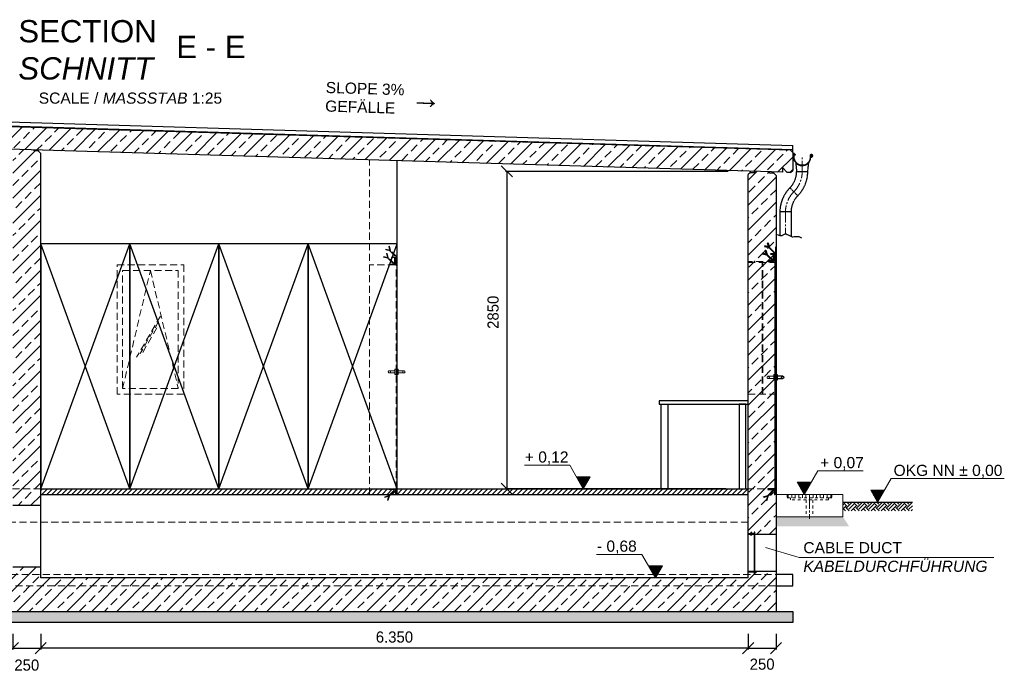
# Model space of a CAD drawing. Header units: millimetres. Extents: x -2065 to 128713, y -54195 to 32418.
# Tile 3 of 61: x 5411 to 14249, y -52186 to -46329. Entities that reach past the tile are written whole.
import ezdxf

# ---------------------------------------------------------------- set-up
doc = ezdxf.new("R2010")
doc.units = ezdxf.units.MM
for name, pattern in [('HIDDEN', [9.525, 6.35, -3.175]), ('JIS_02_1.0', [2, 1, -1]), ('MITTE2', [28.575, 19.05, -3.175, 3.175, -3.175])]:
    doc.linetypes.add(name, pattern=pattern)
doc.layers.add('Bemaßung', color=7, linetype='Continuous', lineweight=9)
doc.layers.add('Beschriftung', color=7, linetype='Continuous')
doc.layers.add('POL_Bema', color=7, linetype='Continuous')
doc.styles.add('LBB3.5M1000', font='isocp.shx', dxfattribs={"height": 3.5})
doc.dimstyles.new('DIN', dxfattribs={"dimtxt": 2.5, "dimasz": 2.5, "dimexe": 1.25, "dimexo": 0.625, "dimtad": 1, "dimtih": 1, "dimdec": 4, "dimdsep": 46, "dimlunit": 6, "dimtxsty": 'Standard', "dimcen": 2.5, "dimadec": 0, "dimazin": 0, "dimtfac": 1, "dimtdec": 4, "dimtmove": 0, "dimatfit": 3, "dimfxl": 0, "dimtvp": 1, "dimtolj": 1, "dimtzin": 0, "dimarcsym": 0})

# ---------------------------------------------------------------- blocks, each defined once
blk = doc.blocks.new('_Oblique')
at = {"layer": 'POL_Bema', "color": 0, "lineweight": -2}
blk.add_line((-0.5, -0.5), (0.5, 0.5), dxfattribs=at)
blk = doc.blocks.new('*D136')
at = {"layer": 'Bemaßung', "color": 0, "lineweight": -2, "transparency": 16777216}
for p, q in [((11770.3, -47689.8), (9771.8, -47689.8)), ((9784.3, -47689.8), (9784.3, -50539.1)), ((11750, -50539.1), (9771.8, -50539.1))]:
    blk.add_line(p, q, dxfattribs=at)
at = {"layer": 'DEFPOINTS', "color": 0, "transparency": 16777216}
for p in [(11970.3, -47689.8), (9784.3, -50539.1), (11950, -50539.1)]:
    blk.add_point(p, dxfattribs=at)
at = {"layer": 'Bemaßung', "color": 0, "lineweight": -2, "transparency": 16777216, "xscale": 100, "yscale": 100, "zscale": 100}
for p, rotation in [((9784.3, -47689.8), 90), ((9784.3, -50539.1), 270)]:
    blk.add_blockref('_Oblique', p, dxfattribs=dict(at, rotation=rotation))
at = {"layer": 'Bemaßung', "color": 0, "transparency": 16777216, "insert": (9660.8, -48954.6), "char_height": 100, "attachment_point": 5, "rotation": 90}
blk.add_mtext('\\A1;2850', dxfattribs=at)
blk = doc.blocks.new('*D374')
at = {"layer": 'Bemaßung', "color": 0, "lineweight": -2, "transparency": 16777216}
for p, q in [((5350, -51839.1), (5350, -51982.1)), ((5600, -51839.1), (5600, -51982.1)), ((5350, -51969.6), (5600, -51969.6))]:
    blk.add_line(p, q, dxfattribs=at)
at = {"layer": 'DEFPOINTS', "color": 0, "transparency": 16777216}
for p in [(5350, -51739.1), (5600, -51739.1), (5600, -51969.6)]:
    blk.add_point(p, dxfattribs=at)
at = {"layer": 'Bemaßung', "color": 0, "lineweight": -2, "transparency": 16777216, "xscale": 100, "yscale": 100, "zscale": 100, "rotation": 180}
blk.add_blockref('_Oblique', (5350, -51969.6), dxfattribs=at)
at = {"layer": 'Bemaßung', "color": 0, "lineweight": -2, "transparency": 16777216, "xscale": 100, "yscale": 100, "zscale": 100}
blk.add_blockref('_Oblique', (5600, -51969.6), dxfattribs=at)
at = {"layer": 'Bemaßung', "color": 0, "transparency": 16777216, "insert": (5475, -52121.4), "char_height": 100, "attachment_point": 5}
blk.add_mtext('\\A1;250', dxfattribs=at)
blk = doc.blocks.new('*D377')
at = {"layer": 'Bemaßung', "color": 0, "lineweight": -2, "transparency": 16777216}
for p, q in [((5600, -51839.1), (5600, -51982.1)), ((11950, -51839.1), (11950, -51982.1)), ((11950, -51969.6), (5600, -51969.6))]:
    blk.add_line(p, q, dxfattribs=at)
at = {"layer": 'DEFPOINTS', "color": 0, "transparency": 16777216}
for p in [(5600, -51739.1), (11950, -51739.1), (5600, -51969.6)]:
    blk.add_point(p, dxfattribs=at)
at = {"layer": 'Bemaßung', "color": 0, "lineweight": -2, "transparency": 16777216, "xscale": 100, "yscale": 100, "zscale": 100, "rotation": 180}
blk.add_blockref('_Oblique', (5600, -51969.6), dxfattribs=at)
at = {"layer": 'Bemaßung', "color": 0, "lineweight": -2, "transparency": 16777216, "xscale": 100, "yscale": 100, "zscale": 100}
blk.add_blockref('_Oblique', (11950, -51969.6), dxfattribs=at)
at = {"layer": 'Bemaßung', "color": 0, "transparency": 16777216, "insert": (8775, -51869.6), "char_height": 100, "attachment_point": 5}
blk.add_mtext('\\A1;6.350', dxfattribs=at)
blk = doc.blocks.new('*D375')
at = {"layer": 'Bemaßung', "color": 0, "lineweight": -2, "transparency": 16777216}
for p, q in [((11950, -51839.1), (11950, -51982.1)), ((12200, -51839.1), (12200, -51982.1)), ((11950, -51969.6), (12200, -51969.6))]:
    blk.add_line(p, q, dxfattribs=at)
at = {"layer": 'DEFPOINTS', "color": 0, "transparency": 16777216}
for p in [(11950, -51739.1), (12200, -51739.1), (12200, -51969.6)]:
    blk.add_point(p, dxfattribs=at)
at = {"layer": 'Bemaßung', "color": 0, "lineweight": -2, "transparency": 16777216, "xscale": 100, "yscale": 100, "zscale": 100, "rotation": 180}
blk.add_blockref('_Oblique', (11950, -51969.6), dxfattribs=at)
at = {"layer": 'Bemaßung', "color": 0, "lineweight": -2, "transparency": 16777216, "xscale": 100, "yscale": 100, "zscale": 100}
blk.add_blockref('_Oblique', (12200, -51969.6), dxfattribs=at)
at = {"layer": 'Bemaßung', "color": 0, "transparency": 16777216, "insert": (12075, -52113.2), "char_height": 100, "attachment_point": 5}
blk.add_mtext('\\A1;250', dxfattribs=at)

msp = doc.modelspace()

# ---------------------------------------------------------------- hatches: boundary and pattern name
at = {"lineweight": 5}
h = msp.add_hatch(dxfattribs=at)
h.set_pattern_fill('ANSI33', color=256, scale=25)
h.set_pattern_definition([(45, (3e-14, 32), (-112.2532, 112.2532), []), (45, (112.25, 32), (-112.2532, 112.2532), [79.375, -39.6875])])
h.paths.add_polyline_path([(-60, -47328.84255), (-60, -47288.84255), (-100, -47327.64255), (-129.94154, -47326.74431), (-149.93255, -47306.14458), (-149.93255, -47145.40653), (-129.94154, -47126.00626), (12329.94154, -47499.80276), (12349.93255, -47520.40249), (12349.93255, -47681.14053), (12329.94154, -47700.5408), (12300, -47699.64255), (12260, -47658.44255), (12260, -47698.44255)])
h = msp.add_hatch(dxfattribs=at)
h.set_pattern_fill('ANSI33', color=256, scale=25)
h.set_pattern_definition([(45, (-1500, 0), (-112.2532, 112.2532), []), (45, (-1387.75, 0), (-112.2532, 112.2532), [79.375, -39.6875])])
h.paths.add_polyline_path([(5350, -50689.14255), (5600, -50689.14255), (5600, -47528.64255), (5580.00899, -47508.04282), (5540.02698, -47506.84336), (5540.32671, -47496.85236), (5410.27275, -47492.95074), (5409.97302, -47502.94174), (5369.99101, -47501.74228), (5350, -47521.14255)])
h = msp.add_hatch(dxfattribs=at)
h.set_pattern_fill('ANSI33', color=256, scale=25)
h.paths.add_polyline_path([(12010, -51279.14255), (12010, -51299.14255), (12005, -51299.14255), (12005, -51284.14255), (11950, -51284.14255), (11950, -51339.14255), (5600, -51339.14255), (5600, -51239.14255), (5350, -51239.14255), (5350, -51339.14255), (250, -51339.14255), (250, -51284.14255), (195, -51284.14255), (195, -51299.14255), (190, -51299.14255), (190, -51279.14255), (0, -51279.14255), (0, -51639.14255), (12200, -51639.14255), (12200, -51279.14255)])
h.paths.add_polyline_path([(12200, -47696.64255), (11950, -47689.14255), (11950, -50944.14255), (12005, -50944.14255), (12005, -50929.14255), (12010, -50929.14255), (12010, -50949.14255), (12200, -50949.14255)])
h = msp.add_hatch(dxfattribs=at)
h.set_pattern_fill('ANSI31', color=256)
h.set_pattern_definition([(45, (11322.693, -54167.9128), (-2.245064, 2.245064), [])])
edge = h.paths.add_edge_path()
edge.add_line((12150, -48434.14255), (12200, -48434.14255))
edge.add_line((12200, -48434.14255), (12200, -48369.14255))
edge.add_line((12200, -48369.14255), (12197.5, -48369.14255))
edge.add_arc((12197.5, -48371.64255), 2.5, 450, 540)
edge.add_line((12195, -48371.64255), (12195, -48424.14255))
edge.add_arc((12190, -48424.14255), 5, 270, 360, ccw=False)
edge.add_line((12190, -48429.14255), (12152.5, -48429.14255))
edge.add_arc((12152.5, -48431.64255), 2.5, 450, 540)
edge.add_line((12150, -48431.64255), (12150, -48434.14255))
h = msp.add_hatch(dxfattribs=at)
h.set_pattern_fill('ANSI31', color=256, angle=90)
h.set_pattern_definition([(135, (11322.693, -54167.9128), (-2.245064, -2.245064), [])])
edge = h.paths.add_edge_path()
edge.add_line((12130, -48499.14255), (12180, -48499.14255))
edge.add_line((12180, -48499.14255), (12180, -48434.14255))
edge.add_line((12180, -48434.14255), (12177.5, -48434.14255))
edge.add_arc((12177.5, -48436.64255), 2.5, 450, 540)
edge.add_line((12175, -48436.64255), (12175, -48489.14255))
edge.add_arc((12170, -48489.14255), 5, 270, 360, ccw=False)
edge.add_line((12170, -48494.14255), (12132.5, -48494.14255))
edge.add_arc((12132.5, -48496.64255), 2.5, 450, 540)
edge.add_line((12130, -48496.64255), (12130, -48499.14255))
h = msp.add_hatch(dxfattribs=at)
h.set_pattern_fill('ANSI31', color=256, scale=0.5)
h.set_pattern_definition([(45, (11848.9288, -32962.9177), (-1.12253202, 1.12253202), [])])
h.paths.add_polyline_path([(12186, -48434.14255), (12186, -48454.14255), (12184, -48454.14255), (12184, -48434.14255)])
h = msp.add_hatch(dxfattribs=at)
h.set_pattern_fill('ANSI31', color=256)
h.set_pattern_definition([(45, (-2e-10, -20962.307), (-2.24506403, 2.24506403), [])])
h.paths.add_polyline_path([(12190, -50574.14255), (12200, -50574.14255), (12200, -48444.14255), (12190, -48444.14255)])
h = msp.add_hatch(dxfattribs=at)
h.set_pattern_fill('ANSI31', color=256, scale=10)
h.set_pattern_definition([(45, (10395, -50564.143), (-22.45064, 22.45064), [])])
h.paths.add_polyline_path([(9490, -50539.14255), (5600, -50539.14255), (5600, -50589.14255), (9490, -50589.14255)])
h.paths.add_polyline_path([(11950, -50539.14255), (9490, -50539.14255), (9490, -50589.14255), (11950, -50589.14255)])
h = msp.add_hatch(dxfattribs=at)
h.set_pattern_fill('ANSI31', color=256, angle=90)
h.set_pattern_definition([(135, (11322.693, -54197.9128), (-2.245064, -2.245064), [])])
edge = h.paths.add_edge_path()
edge.add_line((12190, -50589.14255), (12190, -50539.14255))
edge.add_line((12190, -50539.14255), (12125, -50539.14255))
edge.add_line((12125, -50539.14255), (12125, -50541.64255))
edge.add_arc((12127.5, -50541.64255), 2.5, 540, 630)
edge.add_line((12127.5, -50544.14255), (12180, -50544.14255))
edge.add_arc((12180, -50549.14255), 5, 360, 450, ccw=False)
edge.add_line((12185, -50549.14255), (12185, -50586.64255))
edge.add_arc((12187.5, -50586.64255), 2.5, 180, 270)
edge.add_line((12187.5, -50589.14255), (12190, -50589.14255))
at = {"linetype": 'JIS_02_1.0', "lineweight": 5, "ltscale": 25}
h = msp.add_hatch(dxfattribs=at)
h.set_pattern_fill('ANSI31', color=256, scale=10, angle=45)
h.set_pattern_definition([(90, (12500, -50604.143), (-31.75, 5e-15), [])])
h.paths.add_polyline_path([(12301, -50619.14255), (12699, -50619.14255), (12699, -50589.14255), (12301, -50589.14255)])
h = msp.add_hatch()
h.set_pattern_fill('EARTH', color=256, scale=10, angle=45)
h.set_pattern_definition([(45, (-600, -26582.83), (7e-15, 89.80256), [63.5, -63.5]), (45, (-616.84, -26565.99), (7e-15, 89.80256), [63.5, -63.5]), (45, (-633.676, -26549.15), (7e-15, 89.80256), [63.5, -63.5]), (135, (-633.676, -26537.926), (-89.80256, 7e-15), [63.5, -63.5]), (135, (-616.84, -26521.09), (-89.80256, 7e-15), [63.5, -63.5]), (135, (-600, -26504.25), (-89.80256, 7e-15), [63.5, -63.5])])
h.paths.add_polyline_path([(12800, -50659.14255), (13423.98846, -50659.14255), (13423.98846, -50736.48562), (12800, -50736.48562)])
at = {"layer": 'Bemaßung', "lineweight": 5}
h = msp.add_hatch(dxfattribs=at)
h.set_pattern_fill('GRAVEL', color=256)
h.set_pattern_definition([(228.0127875, (10968.288, -24805.4278), (-203.20000002, -228.59999999), [3.417214, -338.304836]), (184.969741, (10966.002, -24807.9678), (304.79999988, 25.400001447), [5.864047, -580.54049]), (132.510447, (10960.16, -24808.4758), (254.00000011, -279.3999999), [4.134815, -409.347228]), (267.273689, (10950.254, -24814.8258), (25.400000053, 508), [5.340045, -528.664374]), (292.833654, (10950, -24820.1598), (-127.00000001, 304.799999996), [5.236337, -518.398077]), (357.273689, (10952.032, -24824.9858), (-508, 25.400000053), [5.340045, -528.664374]), (37.6942405, (10957.366, -24825.2398), (-330.199999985, -254.00000002), [7.061937, -699.131153]), (72.2553284, (10962.954, -24820.9218), (177.800000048, 558.799999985), [6.667195, -660.052566]), (121.4295656, (10964.986, -24814.5718), (-203.20000003, 330.19999998), [5.35813, -530.455457]), (175.236358, (10962.192, -24809.9998), (279.4, -25.40000004), [6.117133, -299.73937]), (222.3974378, (10956.096, -24809.4918), (-304.79999999, -279.40000001), [7.91078, -783.167725]), (138.814075, (10975.4, -24815.0798), (-177.8, 152.40000001), [2.700045, -267.305658]), (171.4692344, (10973.368, -24813.3018), (330.20000001, -50.79999994), [5.13682, -508.54639]), (225, (10968.288, -24812.54), (-4e-15, -25.4), [3.592093, -32.32893]), (203.19859, (10966.51, -24809.4918), (127, 50.8), [1.934413, -191.506224]), (291.80141, (10964.732, -24810.254), (-25.4, 76.2), [2.735656, -134.04753]), (30.963757, (10965.748, -24812.7938), (76.2, 50.8), [4.443197, -143.662982]), (161.56505, (10969.558, -24810.508), (50.8, -25.4), [3.212871, -77.10898]), (16.3895403, (10950, -24810.2538), (254, 76.2), [4.50088, -445.588267]), (70.346176, (10954.318, -24808.9838), (-101.60000001, -279.4), [3.77599, -373.822157]), (293.19859, (10969.558, -24805.4278), (-50.8, 127), [3.8688, -189.571836]), (343.6104597, (10971.082, -24808.9838), (-254.000000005, 76.19999998), [4.50088, -445.588267]), (339.443955, (10950, -24826.0018), (-127, 50.8), [4.340352, -212.677343]), (294.7751406, (10954.064, -24827.5258), (-127.00000015, 279.39999993), [3.63672, -360.035934]), (66.80141, (10969.812, -24830.8278), (50.8, 127), [3.8688, -189.571836]), (17.3540246, (10971.336, -24827.2718), (-330.19999999, -101.60000002), [4.257827, -421.52376]), (69.443955, (10957.366, -24830.8278), (-50.8, -127), [2.170176, -214.84752]), (101.309932, (10968.288, -24830.828), (-25.4, 101.6), [1.295146, -128.21995]), (165.963757, (10968.034, -24829.558), (76.2, -25.4), [5.236337, -99.490546]), (186.009006, (10962.954, -24828.2878), (254, 25.40000001), [4.85267, -480.413649]), (303.690068, (10965.748, -24815.08), (-25.4, 50.8), [3.66324, -87.917764]), (353.1572266, (10967.78, -24818.1278), (431.800000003, -50.799999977), [6.395568, -633.16009]), (60.945396, (10974.13, -24818.8898), (-101.6, -177.8), [2.615082, -258.893923]), (90, (10975.4, -24816.604), (-25.4, 25.4), [1.524, -23.876]), (120.256437, (10962.446, -24827.5258), (101.59999999, -177.80000001), [3.52867, -349.339408]), (48.0127875, (10960.668, -24824.4778), (203.20000002, 228.59999999), [6.83443, -334.887622]), (0, (10965.24, -24819.398), (25.4, 25.4), [6.604, -18.796]), (325.3048465, (10971.844, -24819.3978), (254.0000001, -177.79999986), [4.016096, -397.593167]), (254.054604, (10975.146, -24821.6838), (-25.4, -101.6), [3.69829, -181.2165]), (207.6459754, (10974.13, -24825.2398), (-482.600000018, -253.999999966), [6.02145, -596.124644]), (175.4260787, (10968.796, -24828.0338), (-330.2, 25.4), [6.370295, -630.658465])])
h.paths.add_polyline_path([(12800, -50789.14255), (12856.2961, -50876.17145), (12200, -50876.17145), (12200, -50789.14255)])
at = {"layer": 'Beschriftung', "lineweight": 5}
h = msp.add_hatch(dxfattribs=at)
h.set_pattern_fill('LINE', color=256, scale=2)
h.set_pattern_definition([(0, (10220.2826, -18295.997), (0, 6.35), [])])
h.paths.add_polyline_path([(10470.28256, -50539.14255), (10407.58899, -50430.55412), (10532.97612, -50430.55412)])
h = msp.add_hatch(dxfattribs=at)
h.set_pattern_fill('LINE', color=256, scale=2)
h.set_pattern_definition([(0, (12202.882, -18345.997), (0, 6.35), [])])
h.paths.add_polyline_path([(12452.88177, -50589.14255), (12390.1882, -50480.55412), (12515.57533, -50480.55412)])
h = msp.add_hatch(dxfattribs=at)
h.set_pattern_fill('LINE', color=256, scale=2)
h.set_pattern_definition([(0, (12861.994, -18415.997), (0, 6.35), [])])
h.paths.add_polyline_path([(13111.99423, -50659.14255), (13049.30067, -50550.55412), (13174.68779, -50550.55412)])
h = msp.add_hatch(dxfattribs=at)
h.set_pattern_fill('LINE', color=256, scale=2)
h.set_pattern_definition([(0, (10867.641, -19095.997), (0, 6.35), [])])
h.paths.add_polyline_path([(11117.64081, -51339.14255), (11054.94725, -51230.55412), (11180.33437, -51230.55412)])
h = msp.add_hatch(dxfattribs=at)
h.set_pattern_fill('BETON_UNBEWEHRT', color=256, scale=200, angle=90, pattern_type=2)
h.set_pattern_definition([(135, (2e-15, 35.355), (-35.35534, -35.35534), [25, -12.5])])
h.paths.add_polyline_path([(12350, -51639.14255), (-150, -51639.14255), (-150, -51739.14255), (12350, -51739.14255)])

# ---------------------------------------------------------------- linework, layer by layer
for p, q in [((-144.93308, -47081.88932), (12349.93255, -47456.73529)), ((12349.93255, -47495.40024), (-131.90578, -47120.94509)), ((12329.94154, -47499.80276), (-129.94154, -47126.00626)), ((-54.91808, -47121.25382), (12349.93255, -47493.39934)), ((12260, -47698.44255), (-60, -47328.84255)), ((5540.02698, -47506.84336), (5540.32671, -47496.85236)), ((5580.00899, -47508.04282), (5540.02698, -47506.84336)), ((5580.00899, -47508.04282), (5580.30872, -47498.05182)), ((5600, -47528.64255), (5580.00899, -47508.04282)), ((5600, -51339.14255), (5600, -47528.64255)), ((11759.25888, -47475.67913), (12349.93255, -47493.39934)), ((12349.93255, -47495.40024), (11761.32166, -47477.74191)), ((12349.93255, -47520.40249), (12329.94154, -47499.80276)), ((12349.93255, -47520.40249), (12349.93255, -47456.73529)), ((12349.93255, -47520.40249), (12349.93255, -47681.14053)), ((8800, -50589.14255), (8800, -47594.64255)), ((11969.99101, -47699.74228), (11950, -47719.14255)), ((11950, -51339.14255), (11950, -47719.14255)), ((11969.99101, -47699.74228), (11970.29074, -47689.75128)), ((11969.99101, -47699.74228), (12009.97302, -47700.94174)), ((12009.97302, -47700.94174), (12010.27275, -47690.95074)), ((12140.02698, -47704.84336), (12140.32671, -47694.85236)), ((12180.00899, -47706.04282), (12140.02698, -47704.84336)), ((12180.00899, -47706.04282), (12180.30872, -47696.05182)), ((12200, -47726.64255), (12180.00899, -47706.04282)), ((12260, -47698.44255), (12260, -47658.44255)), ((12260, -47658.44255), (12300, -47699.64255)), ((12329.94154, -47700.5408), (12300, -47699.64255)), ((12329.94154, -47700.5408), (12349.93255, -47681.14053)), ((12200, -47726.64255), (12200, -51639.14255)), ((5600, -50539.14255), (11950, -50539.14255)), ((5600, -50589.14255), (11950, -50589.14255)), ((12199.79319, -50589.14255), (12190, -50589.14255)), ((12800, -50659.14255), (13423.98846, -50659.14255)), ((11950, -51339.14255), (5600, -51339.14255))]:
    msp.add_line(p, q)
at = {"linetype": 'HIDDEN', "lineweight": 18, "ltscale": 10}
for p, q in [((8550, -50589.14255), (8550, -47587.14255)), ((8783.8549, -48484.14255), (8780.06229, -48484.14255)), ((8786.05738, -48474.14255), (8786.05738, -48484.14255)), ((12180, -48499.14255), (11950, -48499.14255)), ((11950, -48509.14255), (12200, -48509.14255)), ((12075, -49689.14255), (12075, -48509.14255)), ((12082.10391, -49689.14255), (12082.10391, -48509.14255)), ((8780, -48529.14255), (8550, -48529.14255)), ((11950, -49689.14255), (12200, -49689.14255)), ((5600, -50539.14255), (250, -50539.14255)), ((8790, -50539.14255), (8550, -50539.14255)), ((12190, -50539.14255), (11950, -50539.14255)), ((8799.79319, -50589.14255), (8790, -50589.14255)), ((11950, -50839.14255), (250, -50839.14255)), ((0, -51309.14255), (12200, -51309.14255)), ((12200, -51409.14255), (0, -51409.14255))]:
    msp.add_line(p, q, dxfattribs=at)
at = {"linetype": 'HIDDEN', "ltscale": 0.5}
for p, q in [((12376.35168, -47612.15852), (12384.59064, -47692.03681)), ((12484.59064, -47692.03681), (12493.56679, -47611.25144)), ((12384.59064, -47692.03681), (12484.59064, -47692.03681)), ((12324.18141, -47837.87758), (12394.89209, -47908.58826)), ((12334.48287, -48054.42903), (12234.48287, -48054.42903)), ((12234.48287, -48054.42903), (12234.48287, -48264.16539)), ((12334.48287, -48054.42903), (12334.48287, -48272.69283))]:
    msp.add_line(p, q, dxfattribs=at)
at = {"linetype": 'MITTE2', "lineweight": 18, "ltscale": 5}
for p, q in [((12434.59064, -47692.03681), (12434.59064, -47564.07458)), ((12284.48287, -48054.42903), (12284.48287, -48251.28141)), ((12500, -50623.84838), (12500, -50808.15975))]:
    msp.add_line(p, q, dxfattribs=at)
at = {"color": 253}
for p, q in [((5600, -50539.14255), (6400, -48339.14255)), ((6400, -50539.14255), (5600, -48339.14255)), ((6400, -50539.14255), (7200, -48339.14255)), ((7200, -50539.14255), (6400, -48339.14255)), ((7200, -50539.14255), (8000, -48339.14255)), ((8000, -50539.14255), (7200, -48339.14255)), ((8000, -50539.14255), (8800, -48339.14255)), ((8800, -50539.14255), (8000, -48339.14255))]:
    msp.add_line(p, q, dxfattribs=at)
at = {"lineweight": 50}
for p, q in [((12183.8549, -48454.14255), (12180.06229, -48454.14255)), ((12186.05738, -48444.14255), (12186.05738, -48454.14255))]:
    msp.add_line(p, q, dxfattribs=at)
at = {"color": 253, "linetype": 'HIDDEN', "lineweight": 5, "ltscale": 10}
for p, q in [((6335, -49639.14255), (6585, -48579.14255)), ((6585, -48579.14255), (6835, -49639.14255))]:
    msp.add_line(p, q, dxfattribs=at)
at = {"color": 253, "linetype": 'HIDDEN', "lineweight": 18, "ltscale": 10}
for p, q in [((6674.0739, -48989.12071), (6461.10022, -49358.00194)), ((6658.23401, -49037.90067), (6491.97988, -49325.86128)), ((6642.7773, -49094.01304), (6499.47241, -49342.22438))]:
    msp.add_line(p, q, dxfattribs=at)
at = {"linetype": 'JIS_02_1.0', "lineweight": 5, "ltscale": 25}
for p, q in [((12300, -50589.14255), (12300, -50619.14255)), ((12300, -50619.14255), (12330, -50619.14255)), ((12330, -50639.14255), (12330, -50619.14255)), ((12700, -50619.14255), (12670, -50619.14255)), ((12670, -50639.14255), (12670, -50619.14255)), ((12700, -50589.14255), (12700, -50619.14255)), ((12670, -50639.14255), (12330, -50639.14255)), ((12469.85, -50639.14255), (12469.85, -50789.14255)), ((12530.15, -50639.14255), (12530.15, -50789.14255))]:
    msp.add_line(p, q, dxfattribs=at)
at = {"lineweight": 5}
for p, q in [((11970.89181, -50949.14255), (11970.89181, -50953.43008)), ((11984.10819, -50949.14255), (11970.89181, -50949.14255)), ((11972.0491, -50954.03763), (11970.89181, -50953.43008)), ((11982.95035, -50954.03751), (11972.04904, -50954.03751)), ((11972.2546, -50944.14255), (11972.2546, -50929.08761)), ((11973.5046, -50927.83761), (11981.4954, -50927.83761)), ((11974.00626, -50931.64255), (11974.87805, -50931.13922)), ((11974.00626, -50949.14255), (11974.00626, -50931.64255)), ((11980.99374, -50931.64255), (11974.00626, -50931.64255)), ((11974.38821, -50949.14255), (11974.38821, -50953.33857)), ((11977.5, -50929.02892), (11974.87805, -50930.5427)), ((11974.87805, -50930.5427), (11974.87805, -50949.14255)), ((11980.12195, -50931.13922), (11974.87805, -50931.13922)), ((11977.5, -50929.02892), (11980.12195, -50930.5427)), ((11980.12195, -50930.5427), (11980.12195, -50949.14255)), ((11980.99374, -50931.64255), (11980.12195, -50931.13922)), ((11980.61179, -50949.14255), (11980.61179, -50953.33857)), ((11980.99374, -50949.14255), (11980.99374, -50931.64255)), ((11982.7454, -50929.08761), (11982.7454, -50944.14255)), ((11982.9502, -50954.03763), (11984.10819, -50953.42974)), ((11984.10819, -50949.14255), (11984.10819, -50953.42974))]:
    msp.add_line(p, q, dxfattribs=at)
at = {"linetype": 'MITTE2', "lineweight": 18, "ltscale": 0.2}
msp.add_line((11977.5, -50925.8549), (11977.5, -50955.91217), dxfattribs=at)
for points in [[(12358.09064, -47564.07458), (12360.03061, -47576.10139, 1), (12509.15067, -47552.04778, -2.6392636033), (12517.52017, -47558.90647), (12517.22437, -47558.89302), (12516.9506, -47558.74537), (12516.8726, -47558.60395), (12516.84406, -47558.39066), (12516.99169, -47558.08822), (12520.69103, -47553.25211), (12518.73092, -47551.47999), (12512.79581, -47559.12139), (12512.5868, -47559.67179), (12512.6362, -47560.87779), (12512.74262, -47561.45546), (12512.85303, -47561.86491), (12513.21567, -47562.32459, 3.6183932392), (12505.1204, -47552.69788, -1), (12364.06088, -47575.45129), (12362.22578, -47564.07458), (12362.22578, -47537.92085, -0.6681786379), (12364.54879, -47536.95863), (12371.84801, -47544.25785), (12374.73468, -47541.37118), (12365.05968, -47531.69618, 0.6681786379), (12358.09064, -47534.58285)], [(12150, -48434.14255), (12200, -48434.14255), (12200, -48369.14255), (12197.5, -48369.14255, 0.4142135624), (12195, -48371.64255), (12195, -48424.14255, -0.4142135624), (12190, -48429.14255), (12152.5, -48429.14255, 0.4142135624), (12150, -48431.64255)], [(12130, -48499.14255), (12180, -48499.14255), (12180, -48434.14255), (12177.5, -48434.14255, 0.4142135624), (12175, -48436.64255), (12175, -48489.14255, -0.4142135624), (12170, -48494.14255), (12132.5, -48494.14255, 0.4142135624), (12130, -48496.64255)], [(12190, -50589.14255), (12190, -50539.14255), (12125, -50539.14255), (12125, -50541.64255, 0.4142135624), (12127.5, -50544.14255), (12180, -50544.14255, -0.4142135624), (12185, -50549.14255), (12185, -50586.64255, 0.4142135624), (12187.5, -50589.14255)]]:
    msp.add_lwpolyline(points, format="xyb", close=True)
at = {"lineweight": 25}
msp.add_lwpolyline([(12209.98406, -48256.19894), (12217.85496, -48259.14943), (12223.75812, -48261.11647), (12226.70966, -48263.08347), (12233.59668, -48264.06696), (12242.45146, -48265.05051), (12256.22551, -48264.06696), (12259.17713, -48262.09997), (12263.11254, -48259.14943), (12269.0157, -48255.21544), (12281.80588, -48251.28141), (12290.66066, -48251.28141), (12299.51543, -48255.21544), (12307.38625, -48259.14943), (12321.16031, -48266.034), (12338.86986, -48274.88552), (12343.78914, -48277.83606), (12350.67617, -48278.81956), (12363.46635, -48275.86907), (12373.305, -48273.90203), (12382.15977, -48273.90203), (12404.78852, -48273.90203), (12428.40123, -48287.67112)], dxfattribs=at)
at = {"color": 253}
for points in [[(6400, -48339.14255), (5600, -48339.14255), (5600, -50539.14255), (6400, -50539.14255)], [(7200, -48339.14255), (6400, -48339.14255), (6400, -50539.14255), (7200, -50539.14255)], [(8000, -48339.14255), (7200, -48339.14255), (7200, -50539.14255), (8000, -50539.14255)], [(8800, -48339.14255), (8000, -48339.14255), (8000, -50539.14255), (8800, -50539.14255)], [(11150, -49779.14255), (11950, -49779.14255), (11950, -49749.14255), (11150, -49749.14255)], [(11170, -49779.14255), (11230, -49779.14255), (11230, -50539.14255), (11170, -50539.14255)], [(11930, -49779.14255), (11870, -49779.14255), (11870, -50539.14255), (11930, -50539.14255)]]:
    msp.add_lwpolyline(points, close=True, dxfattribs=at)
for points in [[(12134.27726, -48372.66246), (12123.71645, -48333.24897), (12129.51201, -48331.69605), (12139.65672, -48369.55663)], [(12112.72435, -48431.8669), (12079.10642, -48422.85901), (12077.5535, -48428.65456), (12115.41408, -48438.79927)], [(12132.72435, -48366.8669), (12099.10642, -48357.85901), (12097.5535, -48363.65456), (12135.41408, -48373.79927)], [(12114.27726, -48437.66246), (12103.71645, -48398.24897), (12109.51201, -48396.69605), (12119.65672, -48434.55663)], [(12134.27726, -48372.66246), (12191.41421, -48429.79941), (12195.65685, -48425.55677), (12139.65672, -48369.55663)], [(12114.27726, -48437.66246), (12171.41421, -48494.79941), (12175.65685, -48490.55677), (12119.65672, -48434.55663)], [(12259.79319, -49529.14255), (12209.79319, -49529.14255), (12209.79319, -49549.14255), (12259.79319, -49549.14255)], [(12128.51991, -50604.86529), (12185.65685, -50547.72834), (12181.41421, -50543.4857), (12125.41408, -50599.48584)], [(12128.51991, -50604.86529), (12089.10642, -50615.4261), (12087.5535, -50609.63055), (12125.41408, -50599.48584)], [(12122.72435, -50606.4182), (12113.71645, -50640.03614), (12119.51201, -50641.58905), (12129.65672, -50603.72848)], [(5600, -50689.14255), (5350, -50689.14255)], [(12005, -50944.14255), (11950, -50944.14255)], [(12005, -50949.14255), (11950, -50949.14255)], [(12200, -50949.14255), (12010, -50949.14255)], [(5350, -51239.14255), (5600, -51239.14255)], [(11950, -51279.14255), (12005, -51279.14255)], [(11950, -51284.14255), (12005, -51284.14255)], [(12010, -51279.14255), (12200, -51279.14255)], [(12200, -51409.14255), (12350, -51409.14255), (12350, -51309.14255), (12200, -51309.14255)]]:
    msp.add_lwpolyline(points)
at = {"linetype": 'HIDDEN', "lineweight": 18, "ltscale": 10}
for points in [[(8732.72435, -48396.8669), (8699.10642, -48387.85901), (8697.5535, -48393.65456), (8735.41408, -48403.79927)], [(8714.27726, -48467.66246), (8703.71645, -48428.24897), (8709.51201, -48426.69605), (8719.65672, -48464.55663)], [(8734.27726, -48402.66246), (8723.71645, -48363.24897), (8729.51201, -48361.69605), (8739.65672, -48399.55663)], [(8734.27726, -48402.66246), (8791.41421, -48459.79941), (8795.65685, -48455.55677), (8739.65672, -48399.55663)], [(8712.72435, -48461.8669), (8679.10642, -48452.85901), (8677.5535, -48458.65456), (8715.41408, -48468.79927)], [(8714.27726, -48467.66246), (8771.41421, -48524.79941), (8775.65685, -48520.55677), (8719.65672, -48464.55663)], [(8784, -48474.14255), (8780.06229, -48474.14255), (8780.06229, -48488.77529), (8784, -48488.77529)], [(8729.79319, -49479.14255), (8779.79319, -49479.14255), (8779.79319, -49499.14255), (8729.79319, -49499.14255)], [(8859.79319, -49479.14255), (8809.79319, -49479.14255), (8809.79319, -49499.14255), (8859.79319, -49499.14255)], [(12129.79319, -49529.14255), (12179.79319, -49529.14255), (12179.79319, -49549.14255), (12129.79319, -49549.14255)], [(8728.51991, -50604.86529), (8785.65685, -50547.72834), (8781.41421, -50543.4857), (8725.41408, -50599.48584)], [(8728.51991, -50604.86529), (8689.10642, -50615.4261), (8687.5535, -50609.63055), (8725.41408, -50599.48584)], [(8722.72435, -50606.4182), (8713.71645, -50640.03614), (8719.51201, -50641.58905), (8729.65672, -50603.72848)]]:
    msp.add_lwpolyline(points, dxfattribs=at)
for points in [[(8750, -48464.14255), (8800, -48464.14255), (8800, -48399.14255), (8797.5, -48399.14255, 0.4142135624), (8795, -48401.64255), (8795, -48454.14255, -0.4142135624), (8790, -48459.14255), (8752.5, -48459.14255, 0.4142135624), (8750, -48461.64255)], [(8730, -48529.14255), (8780, -48529.14255), (8780, -48464.14255), (8777.5, -48464.14255, 0.4142135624), (8775, -48466.64255), (8775, -48519.14255, -0.4142135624), (8770, -48524.14255), (8732.5, -48524.14255, 0.4142135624), (8730, -48526.64255)], [(8790, -50589.14255), (8790, -50539.14255), (8725, -50539.14255), (8725, -50541.64255, 0.4142135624), (8727.5, -50544.14255), (8780, -50544.14255, -0.4142135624), (8785, -50549.14255), (8785, -50586.64255, 0.4142135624), (8787.5, -50589.14255)]]:
    msp.add_lwpolyline(points, format="xyb", close=True, dxfattribs=at)
for points in [[(8786, -48464.14255), (8786, -48484.14255), (8784, -48484.14255), (8784, -48464.14255)], [(8790, -50574.14255), (8800, -50574.14255), (8800, -48474.14255), (8790, -48474.14255)], [(8779.79319, -49514.14255), (8789.79319, -49514.14255), (8789.79319, -49464.14255), (8779.79319, -49464.14255)], [(8809.79319, -49514.14255), (8799.79319, -49514.14255), (8799.79319, -49464.14255), (8809.79319, -49464.14255)], [(12179.79319, -49564.14255), (12189.79319, -49564.14255), (12189.79319, -49514.14255), (12179.79319, -49514.14255)]]:
    msp.add_lwpolyline(points, close=True, dxfattribs=at)
at = {"lineweight": 50}
msp.add_lwpolyline([(12184, -48444.14255), (12180.06229, -48444.14255), (12180.06229, -48458.77529), (12184, -48458.77529)], dxfattribs=at)
for points in [[(12186, -48434.14255), (12186, -48454.14255), (12184, -48454.14255), (12184, -48434.14255)], [(12190, -50574.14255), (12200, -50574.14255), (12200, -48444.14255), (12190, -48444.14255)], [(12209.79319, -49564.14255), (12199.79319, -49564.14255), (12199.79319, -49514.14255), (12209.79319, -49514.14255)], [(12005, -51299.14255), (12010, -51299.14255), (12010, -50929.14255), (12005, -50929.14255)], [(-150, -51639.14255), (12350, -51639.14255), (12350, -51739.14255), (-150, -51739.14255)]]:
    msp.add_lwpolyline(points, close=True)
at = {"color": 253, "linetype": 'HIDDEN', "lineweight": 18, "ltscale": 10}
for points in [[(6285, -48529.14255), (6885, -48529.14255), (6885, -49689.14255), (6285, -49689.14255)], [(6335, -48579.14255), (6835, -48579.14255), (6835, -49639.14255), (6335, -49639.14255)]]:
    msp.add_lwpolyline(points, close=True, dxfattribs=at)
at = {"lineweight": 5}
msp.add_lwpolyline([(12200, -50789.14255), (12800, -50789.14255), (12800, -50589.14255), (12200, -50589.14255)], close=True, dxfattribs=at)
at = {"linetype": 'JIS_02_1.0', "lineweight": 5, "ltscale": 25}
msp.add_lwpolyline([(12301, -50619.14255), (12699, -50619.14255), (12699, -50589.14255), (12301, -50589.14255)], close=True, dxfattribs=at)
at = {"linetype": 'HIDDEN', "lineweight": 18, "ltscale": 10}
for centre in [(8729.79319, -49489.14255), (8859.79319, -49489.14255), (12129.79319, -49539.14255)]:
    msp.add_circle(centre, 10, dxfattribs=at)
msp.add_circle((12259.79319, -49539.14255), 10)
at = {"linetype": 'HIDDEN', "ltscale": 0.5}
for centre, radius, start, end in [((12178.34064, -47692.03681), 206.25, 315.000000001, 0), ((12178.34064, -47692.03681), 306.25, 315.000000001, 0), ((12540.73287, -48054.42903), 306.25, 135.000000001, 180), ((12540.73287, -48054.42903), 206.25, 135.000000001, 180)]:
    msp.add_arc(centre, radius, start, end, dxfattribs=at)
at = {"linetype": 'MITTE2', "lineweight": 18, "ltscale": 5}
for centre, start, end in [((12178.34064, -47692.03681), 315.000000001, 0), ((12540.73287, -48054.42903), 135.000000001, 180)]:
    msp.add_arc(centre, 256.25, start, end, dxfattribs=at)
at = {"lineweight": 5}
for centre, radius, start, end in [((11972.63931, -50951.4306), 2.58733, 227.5030365, 312.502540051), ((11973.5046, -50929.08761), 1.25, 90, 180), ((11977.5, -50947.07618), 6.99279, 243.575075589, 296.424931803), ((11982.35999, -50951.4306), 2.58733, 227.49742986, 312.496933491), ((11981.4954, -50929.08761), 1.25, 0, 90)]:
    msp.add_arc(centre, radius, start, end, dxfattribs=at)
at = {"linetype": 'HIDDEN', "lineweight": 18, "ltscale": 10}
msp.add_spline([(8786.05738, -48479.14255), (8788.78163, -48479.56373), (8789.49138, -48481.16127), (8789.91281, -48483.49104), (8789.46921, -48485.13297), (8787.93875, -48487.30739), (8785.69855, -48487.08545), (8784.34556, -48485.57668), (8783.81322, -48483.93475), (8783.87979, -48478.52095), (8783.96852, -48474.12773)], degree=3, dxfattribs=at)
at = {"lineweight": 50}
msp.add_spline([(12186.05738, -48449.14255), (12188.78163, -48449.56373), (12189.49138, -48451.16127), (12189.91281, -48453.49104), (12189.46921, -48455.13297), (12187.93875, -48457.30739), (12185.69855, -48457.08545), (12184.34556, -48455.57668), (12183.81322, -48453.93475), (12183.87979, -48448.52095), (12183.96852, -48444.12773)], degree=3, dxfattribs=at)
at = {"layer": 'Beschriftung', "lineweight": 5}
for p, q in [((10347.75073, -50326.9112), (9942.16508, -50326.9112)), ((10470.28256, -50539.14255), (10347.75073, -50326.9112)), ((10407.58899, -50430.55412), (10532.97612, -50430.55412)), ((10532.97612, -50430.55412), (10470.28256, -50539.14255)), ((12452.88177, -50589.14255), (12575.41359, -50376.9112)), ((12575.41359, -50376.9112), (12980.99924, -50376.9112)), ((13111.99423, -50659.14255), (13234.52606, -50446.9112)), ((13234.52606, -50446.9112), (14248.69286, -50445.00124)), ((12515.57533, -50480.55412), (12390.1882, -50480.55412)), ((12390.1882, -50480.55412), (12452.88177, -50589.14255)), ((13174.68779, -50550.55412), (13049.30067, -50550.55412)), ((13049.30067, -50550.55412), (13111.99423, -50659.14255)), ((12408.36114, -51154.93813), (12103.88557, -51065.96425)), ((10995.10898, -51126.9112), (10589.52333, -51126.9112)), ((11117.64081, -51339.14255), (10995.10898, -51126.9112)), ((12408.36114, -51154.93813), (14154.86537, -51154.93813)), ((11054.94725, -51230.55412), (11180.33437, -51230.55412)), ((11180.33437, -51230.55412), (11117.64081, -51339.14255))]:
    msp.add_line(p, q, dxfattribs=at)

# ---------------------------------------------------------------- texts
at = {"layer": 'Bemaßung', "insert": (8160.37139, -46886.32626), "char_height": 100, "attachment_point": 1, "rotation": 358.281641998, "style": 'LBB3.5M1000'}
msp.add_mtext_dynamic_manual_height_columns('{\\fArial|b0|i0|c0|p34;SLOPE 3%\\PGEFÄLLE }', width=1210.8096755, gutter_width=17.5, heights=[0], dxfattribs=at)
at = {"layer": 'Beschriftung', "attachment_point": 1, "style": 'LBB3.5M1000'}
for s, width, heights, insert, char_height in [('{\\fArial|b0|i0|c0|p34;SECTION\\P\\fArial|b0|i1|c0|p34;SCHNITT}', 4349.3181878, [0], (5399.52643, -46332.1449), 200), ('{\\fArial|b0|i0|c0|p34;E - E}', 711.2558391, [0], (6817.44561, -46472.77078), 200), ('{\\fArial|b0|i0|c0|p34;SCALE / \\fArial|b0|i1|c0|p34;MASSSTAB\\fArial|b0|i0|c0|p34; 1:25}', 1683.0841803, [132.70794], (5582.51236, -46982.36267), 100), ('{\\fArial|b0|i0|c0|p34;+ 0,12}', 884.5236077, [0], (9945.22083, -50203.44599), 100), ('{\\fArial|b0|i0|c0|p34;+ 0,07}', 884.5236077, [0], (12595.61725, -50253.44599), 100), ('{\\fArial|b0|i0|c0|p34;OKG NN %%P 0,00}', 993.9631465, [0], (13254.72971, -50323.44599), 100), ('{\\fArial|b0|i0|c0|p34;- 0,68}', 884.5236077, [0], (10592.57908, -51003.44599), 100), ('{\\fArial|b0|i0|c0|p34;CABLE DUCT\\P\\fArial|b0|i1|c0|p34;KABELDURCHFÜHRUNG}', 1678.6331875, [0], (12445.02264, -51017.28746), 100)]:
    msp.add_mtext_dynamic_manual_height_columns(s, width=width, gutter_width=17.5, heights=heights, dxfattribs=dict(at, insert=insert, char_height=char_height))
at = {"layer": 'Beschriftung', "extrusion": (0, 0, -1), "insert": (9199.50313, -46930.40228), "char_height": 200, "attachment_point": 1, "text_direction": (-0.999629, 0.027253, 0), "style": 'LBB3.5M1000'}
msp.add_mtext_dynamic_manual_height_columns('{\\fArial|b0|i0|c134|p34;←}', width=295.0734938, gutter_width=17.5, heights=[0], dxfattribs=at)

# ---------------------------------------------------------------- dimensions: what is measured, and where the dimension line sits
at = {"layer": 'Bemaßung'}
dim = msp.add_linear_dim(base=(9784.32165, -50539.14255), p1=(11970.29074, -47689.75128), p2=(11950, -50539.14255), angle=90, text='2850', dimstyle='DIN', override={"dimscale": 10, "dimtxt": 10, "dimasz": 10, "dimexo": 20, "dimgap": 5, "dimdec": 2, "dimblk1": 'Oblique', "dimblk2": 'Oblique', "dimsah": 1, "dimtdec": 2, "dimtmove": 2}, dxfattribs=at)
dim.commit()
dim.dimension.update_dxf_attribs({"geometry": '*D136', "text_midpoint": (9660.75488, -48954.64255), "dimtype": 160})
for base, p1, p2, picture, middle in [((5600, -51969.61906), (5350, -51739.14255), (5600, -51739.14255), '*D374', (5475, -52121.40775)), ((12200, -51969.61906), (11950, -51739.14255), (12200, -51739.14255), '*D375', (12075, -52113.1831))]:
    dim = msp.add_linear_dim(base=base, p1=p1, p2=p2, dimstyle='DIN', override={"dimscale": 10, "dimtxt": 10, "dimasz": 10, "dimexo": 10, "dimgap": 5, "dimdec": 2, "dimblk1": 'Oblique', "dimblk2": 'Oblique', "dimsah": 1, "dimtdec": 2, "dimtmove": 2}, dxfattribs=at)
    dim.commit()
    dim.dimension.update_dxf_attribs({"geometry": picture, "text_midpoint": middle, "dimtype": 160})
dim = msp.add_linear_dim(base=(5600, -51969.61906), p1=(11950, -51739.14255), p2=(5600, -51739.14255), dimstyle='DIN', override={"dimscale": 10, "dimtxt": 10, "dimasz": 10, "dimexo": 10, "dimgap": 5, "dimdec": 2, "dimblk1": 'Oblique', "dimblk2": 'Oblique', "dimsah": 1, "dimtdec": 2, "dimtmove": 2}, dxfattribs=at)
dim.commit()
dim.dimension.update_dxf_attribs({"geometry": '*D377', "text_midpoint": (8775, -51869.61906)})

doc.saveas('drawing.dxf')
